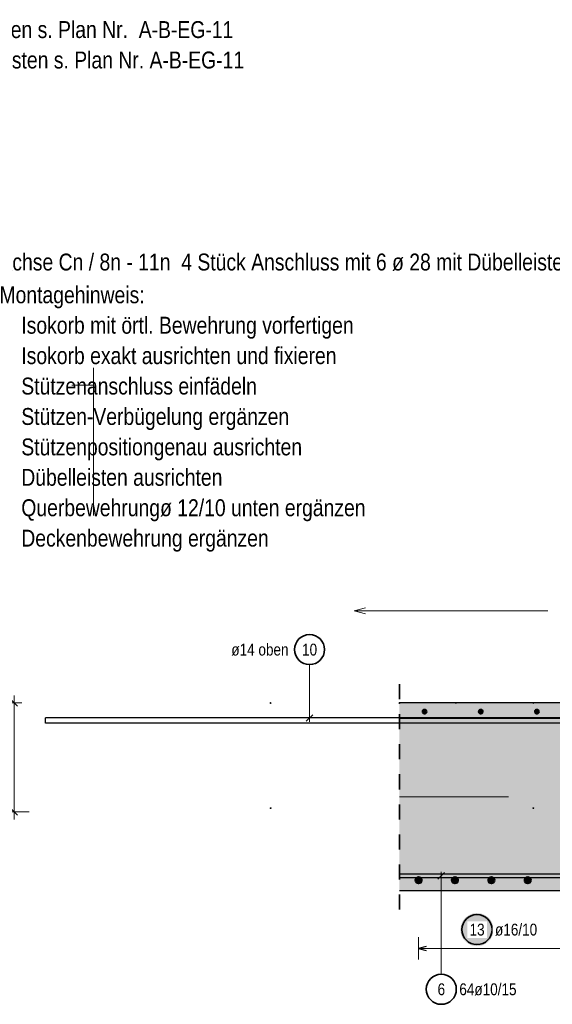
# Model space of a CAD drawing. Header units: millimetres. Extents: x -48 to 49.2, y -6.2 to 26.4.
# Tile 45 of 53: x 29.8 to 33.4, y 6.1 to 12.6. Entities that reach past the tile are written whole.
import ezdxf

# ---------------------------------------------------------------- set-up
doc = ezdxf.new("R2010")
doc.units = ezdxf.units.MM
doc.linetypes.add('HIDDEN', pattern=[0.375, 0.25, -0.125])
doc.layers.add('Mattenbewehrung', color=7, linetype='Continuous', lineweight=20)
doc.layers.add('Schraffuren', color=7, linetype='Continuous', lineweight=20)
doc.styles.add('Arial Narrow', font='ARIALN.TTF')
doc.dimstyles.new('Arch_Strakon_dimstyle', dxfattribs={"dimtxt": 8.75, "dimasz": 1, "dimexe": 1.25, "dimexo": 0.0625, "dimgap": 1, "dimtad": 0, "dimdec": 3, "dimzin": 12, "dimdsep": 46, "dimtxsty": 'Arial Narrow', "dimblk": 'Arrowhead_Tick', "dimsah": 1, "dimcen": 0, "dimse1": 1, "dimse2": 1, "dimclrd": 6, "dimclrt": 2, "dimazin": 0, "dimtfac": 1, "dimtdec": 4, "dimtmove": 0, "dimatfit": 3, "dimldrblk": 'NONE', "dimfxl": 1, "dimtvp": 1, "dimtolj": 1, "dimtzin": 0, "dimlwd": 13, "dimarcsym": 2})

# ---------------------------------------------------------------- blocks, each defined once
blk = doc.blocks.new('Arrowhead_Tick')
at = {"color": 0, "linetype": 'Continuous', "lineweight": -2}
for p, q in [((0, 10), (0, -5)), ((-1, 0), (0, 0)), ((5, 0), (0, 0))]:
    blk.add_line(p, q, dxfattribs=at)
at = {"color": 2, "linetype": 'Continuous', "lineweight": 35}
blk.add_line((2.21, 2.21), (-2.21, -2.21), dxfattribs=at)
blk = doc.blocks.new('*D19')
at = {"color": 6, "linetype": 'Continuous', "lineweight": 13}
for p, q in [((34.1743, 8.077), (34.1743, 8.087)), ((34.1743, 8.022), (34.1743, 8.067)), ((34.1743, 8.012), (34.1743, 8.002))]:
    blk.add_line(p, q, dxfattribs=at)
at = {"layer": 'Defpoints', "color": 0}
for p in [(32.3699, 8.067), (34.1743, 8.067), (34.4121, 8.022)]:
    blk.add_point(p, dxfattribs=at)
at = {"color": 6, "lineweight": 13, "xscale": 0.01, "yscale": 0.01, "zscale": 0.01}
for p, rotation in [((34.1743, 8.022), 90), ((34.1743, 8.067), 270)]:
    blk.add_blockref('Arrowhead_Tick', p, dxfattribs=dict(at, rotation=rotation))
at = {"color": 2, "lineweight": 18, "insert": (34.1493, 8.1498), "char_height": 0.07875, "attachment_point": 5, "rotation": 90, "style": 'Arial Narrow'}
blk.add_mtext('\\A1;1{\\A1;\\H.6x;\\S8;}', dxfattribs=at)
blk = doc.blocks.new('_None')
blk = doc.blocks.new('*D36')
at = {"layer": 'Defpoints', "color": 0}
for p in [(29.2001, 8.067), (29.8047, 8.067), (29.2001, 7.342)]:
    blk.add_point(p, dxfattribs=at)
at = {"layer": 'Schraffuren', "color": 6, "linetype": 'Continuous', "lineweight": 13}
blk.add_line((29.8047, 7.352), (29.8047, 8.057), dxfattribs=at)
at = {"layer": 'Schraffuren', "color": 6, "lineweight": 13, "xscale": 0.01, "yscale": 0.01, "zscale": 0.01}
for p, rotation in [((29.8047, 8.067), 90), ((29.8047, 7.342), 270)]:
    blk.add_blockref('Arrowhead_Tick', p, dxfattribs=dict(at, rotation=rotation))
at = {"layer": 'Schraffuren', "color": 2, "lineweight": 18, "insert": (29.7395, 7.7045), "char_height": 0.07875, "attachment_point": 5, "rotation": 90, "style": 'Arial Narrow', "bg_fill": 3, "box_fill_scale": 1.1, "bg_fill_color": 256, "bg_fill_true_color": 13158600, "bg_fill_transparency": 0}
blk.add_mtext('\\A1;29', dxfattribs=at)

msp = doc.modelspace()

# ---------------------------------------------------------------- hatches: boundary and pattern name
at = {"lineweight": 25, "true_color": 0xffffff}
msp.add_hatch(color=7, dxfattribs=at).paths.add_polyline_path([(32.996669, 6.558216), (32.996602, 6.562055), (32.996401, 6.565889), (32.996066, 6.569714), (32.995598, 6.573525), (32.994997, 6.577317), (32.994265, 6.581086), (32.993401, 6.584827), (32.992407, 6.588536), (32.991285, 6.592208), (32.990035, 6.595838), (32.988659, 6.599423), (32.987159, 6.602957), (32.985536, 6.606437), (32.983793, 6.609858), (32.981931, 6.613216), (32.979954, 6.616507), (32.977863, 6.619727), (32.975661, 6.622872), (32.97335, 6.625939), (32.970934, 6.628923), (32.968415, 6.63182), (32.965796, 6.634628), (32.963081, 6.637343), (32.960273, 6.639962), (32.957375, 6.642481), (32.954391, 6.644897), (32.951325, 6.647208), (32.94818, 6.64941), (32.94496, 6.651501), (32.941669, 6.653479), (32.938311, 6.65534), (32.934889, 6.657083), (32.93141, 6.658706), (32.927875, 6.660206), (32.924291, 6.661582), (32.920661, 6.662832), (32.916989, 6.663955), (32.91328, 6.664948), (32.909539, 6.665812), (32.90577, 6.666545), (32.901978, 6.667145), (32.898167, 6.667613), (32.894342, 6.667948), (32.890508, 6.668149), (32.886669, 6.668216), (32.88283, 6.668149), (32.878995, 6.667948), (32.875171, 6.667613), (32.87136, 6.667145), (32.867567, 6.666545), (32.863798, 6.665812), (32.860057, 6.664948), (32.856349, 6.663955), (32.852677, 6.662832), (32.849046, 6.661582), (32.845462, 6.660206), (32.841928, 6.658706), (32.838448, 6.657083), (32.835027, 6.65534), (32.831669, 6.653479), (32.828378, 6.651501), (32.825157, 6.64941), (32.822012, 6.647208), (32.818946, 6.644897), (32.815962, 6.642481), (32.813064, 6.639962), (32.810256, 6.637343), (32.807541, 6.634628), (32.804923, 6.63182), (32.802404, 6.628923), (32.799987, 6.625939), (32.797677, 6.622872), (32.795475, 6.619727), (32.793383, 6.616507), (32.791406, 6.613216), (32.789544, 6.609858), (32.787801, 6.606437), (32.786179, 6.602957), (32.784678, 6.599423), (32.783302, 6.595838), (32.782052, 6.592208), (32.78093, 6.588536), (32.779936, 6.584827), (32.779072, 6.581086), (32.77834, 6.577317), (32.777739, 6.573525), (32.777271, 6.569714), (32.776937, 6.565889), (32.776736, 6.562055), (32.776669, 6.558216), (32.776736, 6.554377), (32.776937, 6.550543), (32.777271, 6.546718), (32.777739, 6.542907), (32.77834, 6.539115), (32.779072, 6.535346), (32.779936, 6.531604), (32.78093, 6.527896), (32.782052, 6.524224), (32.783302, 6.520594), (32.784678, 6.517009), (32.786179, 6.513475), (32.787801, 6.509995), (32.789544, 6.506574), (32.791406, 6.503216), (32.793383, 6.499925), (32.795475, 6.496705), (32.797677, 6.493559), (32.799987, 6.490493), (32.802404, 6.487509), (32.804923, 6.484611), (32.807541, 6.481803), (32.810256, 6.479088), (32.813064, 6.47647), (32.815962, 6.473951), (32.818946, 6.471535), (32.822012, 6.469224), (32.825157, 6.467022), (32.828378, 6.464931), (32.831669, 6.462953), (32.835027, 6.461092), (32.838448, 6.459349), (32.841928, 6.457726), (32.845462, 6.456226), (32.849046, 6.45485), (32.852677, 6.4536), (32.856349, 6.452477), (32.860057, 6.451483), (32.863798, 6.45062), (32.867567, 6.449887), (32.87136, 6.449286), (32.875171, 6.448818), (32.878995, 6.448484), (32.88283, 6.448283), (32.886669, 6.448216), (32.890508, 6.448283), (32.894342, 6.448484), (32.898167, 6.448818), (32.901978, 6.449286), (32.90577, 6.449887), (32.909539, 6.45062), (32.91328, 6.451483), (32.916989, 6.452477), (32.920661, 6.4536), (32.924291, 6.45485), (32.927875, 6.456226), (32.93141, 6.457726), (32.934889, 6.459349), (32.938311, 6.461092), (32.941669, 6.462953), (32.94496, 6.464931), (32.94818, 6.467022), (32.951325, 6.469224), (32.954391, 6.471535), (32.957375, 6.473951), (32.960273, 6.47647), (32.963081, 6.479088), (32.965796, 6.481803), (32.968415, 6.484611), (32.970934, 6.487509), (32.97335, 6.490493), (32.975661, 6.493559), (32.977863, 6.496705), (32.979954, 6.499925), (32.981931, 6.503216), (32.983793, 6.506574), (32.985536, 6.509995), (32.987159, 6.513475), (32.988659, 6.517009), (32.990035, 6.520594), (32.991285, 6.524224), (32.992407, 6.527896), (32.993401, 6.531604), (32.994265, 6.535346), (32.994997, 6.539115), (32.995598, 6.542907), (32.996066, 6.546718), (32.996401, 6.550543)])
at = {"layer": 'Schraffuren', "lineweight": 35, "true_color": 0xd7ffd7}
msp.add_hatch(color=254, dxfattribs=at).paths.add_polyline_path([(34.637122, 6.817008), (34.637126, 8.06699), (32.369883, 8.067008), (32.369883, 6.817008), (33.637122, 6.817008), (33.637122, 6.882008), (33.994622, 6.882008), (33.994622, 7.877008), (33.637122, 7.877008), (33.637122, 7.942008), (34.387122, 7.942008), (34.387122, 7.877008), (34.029622, 7.877008), (34.029622, 6.882008), (34.387122, 6.882008), (34.387122, 6.817008)])

# ---------------------------------------------------------------- linework, layer by layer
at = {"color": 9, "linetype": 'Continuous', "lineweight": 0}
for p, q in [((30.332929, 10.2977), (30.332929, 9.31493)), ((30.187405, 10.181977), (30.332929, 10.181977))]:
    msp.add_line(p, q, dxfattribs=at)
at = {"color": 2, "linetype": 'HIDDEN', "lineweight": 35, "ltscale": 0.25}
msp.add_line((32.369883, 6.692008), (32.369883, 8.192008), dxfattribs=at)
at = {"color": 9, "linetype": 'Continuous', "lineweight": 0, "ltscale": 0.4}
for p, q in [((32.369883, 7.967008), (34.537122, 7.967008)), ((32.369883, 7.964508), (37.037127, 7.964508)), ((32.369883, 7.442859), (33.097131, 7.442859))]:
    msp.add_line(p, q, dxfattribs=at)
at = {"color": 5, "linetype": 'Continuous', "lineweight": 18, "ltscale": 0.4}
for p, q in [((32.49779, 6.508216), (32.49779, 6.358216)), ((33.467122, 6.433216), (32.49779, 6.433216))]:
    msp.add_line(p, q, dxfattribs=at)
at = {"color": 3, "linetype": 'Continuous', "lineweight": 25, "ltscale": 0.4}
for p, q in [((32.54779, 6.446613), (32.49779, 6.433216)), ((32.49779, 6.433216), (32.54779, 6.419818))]:
    msp.add_line(p, q, dxfattribs=at)
at = {"color": 9, "linetype": 'Continuous', "lineweight": 0}
for centre in [(31.512131, 8.067008), (32.369883, 8.067008), (32.747141, 8.067008), (33.262131, 8.06699), (31.512131, 7.367008), (33.262131, 7.36699)]:
    msp.add_circle(centre, 0.002775, dxfattribs=at)
at = {"color": 4, "linetype": 'Continuous', "lineweight": 50, "ltscale": 0.4}
for centre, radius in [((32.49779, 6.887008), 0.02), ((32.49779, 6.887008), 0.02), ((32.49779, 6.887008), 0.018), ((32.49779, 6.887008), 0.014), ((32.49779, 6.887008), 0.01), ((32.49779, 6.887008), 0.006), ((32.49779, 6.887008), 0.002), ((32.740123, 6.887008), 0.02), ((32.740123, 6.887008), 0.02), ((32.740123, 6.887008), 0.018), ((32.740123, 6.887008), 0.014), ((32.740123, 6.887008), 0.01), ((32.740123, 6.887008), 0.006), ((32.740123, 6.887008), 0.002), ((32.982456, 6.887008), 0.02), ((32.982456, 6.887008), 0.02), ((32.982456, 6.887008), 0.018), ((32.982456, 6.887008), 0.014), ((32.982456, 6.887008), 0.01), ((32.982456, 6.887008), 0.006), ((32.982456, 6.887008), 0.002), ((33.224789, 6.887008), 0.02), ((33.224789, 6.887008), 0.02), ((33.224789, 6.887008), 0.018), ((33.224789, 6.887008), 0.014), ((33.224789, 6.887008), 0.01), ((33.224789, 6.887008), 0.006), ((33.224789, 6.887008), 0.002)]:
    msp.add_circle(centre, radius, dxfattribs=at)
at = {"color": 2, "linetype": 'Continuous', "lineweight": 35, "ltscale": 0.4}
msp.add_circle((32.886669, 6.558216), 0.1, dxfattribs=at)
at = {"layer": 'Mattenbewehrung', "color": 3, "linetype": 'Continuous', "lineweight": 25}
for p, q in [((34.637126, 8.06699), (32.369883, 8.06699)), ((33.637122, 6.817008), (32.369883, 6.817008))]:
    msp.add_line(p, q, dxfattribs=at)
at = {"layer": 'Schraffuren', "color": 5, "linetype": 'Continuous', "lineweight": 18}
for p, q in [((32.068731, 8.680599), (32.143731, 8.700695)), ((33.359519, 8.680599), (32.068731, 8.680599)), ((32.143731, 8.660503), (32.068731, 8.680599))]:
    msp.add_line(p, q, dxfattribs=at)
at = {"layer": 'Schraffuren', "color": 5, "linetype": 'Continuous', "lineweight": 18, "ltscale": 0.4}
for p, q in [((31.77132, 8.322393), (31.77132, 7.942008)), ((32.648958, 6.260903), (32.648958, 6.942008))]:
    msp.add_line(p, q, dxfattribs=at)
at = {"layer": 'Schraffuren', "color": 3, "linetype": 'Continuous', "lineweight": 25, "ltscale": 0.4}
for p, q in [((37.012131, 7.967008), (30.012131, 7.967008)), ((30.012131, 7.932008), (30.012131, 7.967008)), ((37.012131, 7.932008), (30.012131, 7.932008)), ((31.749223, 7.944911), (31.793417, 7.989105)), ((32.369883, 6.929508), (33.837122, 6.929508)), ((32.369883, 6.929508), (32.369883, 6.904508)), ((32.369883, 6.904508), (33.837122, 6.904508)), ((32.671055, 6.939105), (32.626861, 6.894911))]:
    msp.add_line(p, q, dxfattribs=at)
at = {"layer": 'Schraffuren', "color": 2, "linetype": 'Continuous', "lineweight": 35, "ltscale": 0.4}
for centre in [(31.77132, 8.422393), (32.648958, 6.160903)]:
    msp.add_circle(centre, 0.1, dxfattribs=at)
at = {"layer": 'Schraffuren', "color": 4, "linetype": 'Continuous', "lineweight": 50, "ltscale": 0.4}
for centre, radius in [((32.537781, 8.009508), 0.0125), ((32.537781, 8.009508), 0.0125), ((32.537781, 8.009508), 0.01125), ((32.537781, 8.009508), 0.00875), ((32.537781, 8.009508), 0.00625), ((32.537781, 8.009508), 0.00375), ((32.537781, 8.009508), 0.00125), ((32.911684, 8.009508), 0.0125), ((32.911684, 8.009508), 0.0125), ((32.911684, 8.009508), 0.01125), ((32.911684, 8.009508), 0.00875), ((32.911684, 8.009508), 0.00625), ((32.911684, 8.009508), 0.00375), ((32.911684, 8.009508), 0.00125), ((33.285588, 8.009508), 0.0125), ((33.285588, 8.009508), 0.0125), ((33.285588, 8.009508), 0.01125), ((33.285588, 8.009508), 0.00875), ((33.285588, 8.009508), 0.00625), ((33.285588, 8.009508), 0.00375), ((33.285588, 8.009508), 0.00125)]:
    msp.add_circle(centre, radius, dxfattribs=at)

# ---------------------------------------------------------------- texts
at = {"color": 4, "lineweight": 50, "style": 'Arial Narrow'}
for s, p in [('Achse Cn / 4n - 7 n  4 Stück Anschluss mit 6 ø 20 mit Dübelleisten s. Plan Nr.  A-B-EG-11', (26.135384, 12.493738)), ('Achse 3n / Dn          1 Stück Anschluss mit 6 ø 20 ohne Dübelleisten s. Plan Nr. A-B-EG-11', (26.135384, 12.291238)), ('Achse Cn / 8n - 11n  4 Stück Anschluss mit 6 ø 28 mit Dübelleisten', (29.706372, 10.946335)), ('Montagehinweis:', (29.706372, 10.728072)), ('Isokorb mit örtl. Bewehrung vorfertigen', (29.851896, 10.525572)), ('Isokorb exakt ausrichten und fixieren', (29.851896, 10.323072)), ('Stützenanschluss einfädeln', (29.851896, 10.120572)), ('Stützen-Verbügelung ergänzen', (29.851896, 9.918072)), ('Stützenpositiongenau ausrichten', (29.851896, 9.715572)), ('Dübelleisten ausrichten', (29.851896, 9.513072)), ('Querbewehrungø 12/10 unten ergänzen', (29.851896, 9.310572)), ('Deckenbewehrung ergänzen', (29.851896, 9.108072))]:
    msp.add_text(s, height=0.1125, dxfattribs=at).set_placement(p)
at = {"layer": 'Schraffuren', "color": 2, "lineweight": 35, "char_height": 0.07875, "attachment_point": 1, "line_spacing_factor": 0.9, "style": 'Arial Narrow'}
for s, insert in [('ø14 oben', (31.250482, 8.461768)), ('10', (31.721707, 8.461768)), ('6', (32.624152, 6.200278)), ('64ø10/15', (32.768958, 6.200278))]:
    msp.add_mtext(s, dxfattribs=dict(at, insert=insert))

# ---------------------------------------------------------------- dimensions: what is measured, and where the dimension line sits
at = {"lineweight": 18}
dim = msp.add_linear_dim(base=(34.174255, 8.06699), p1=(34.412134, 8.02199), p2=(32.369883, 8.06699), angle=90, text='1{\\A1;\\H.6x;\\S8;}', dimstyle='Arch_Strakon_dimstyle', override={"dimscale": 0.01, "dimtxt": 7.875, "dimasz": 1, "dimgap": 2.5, "dimtad": 1, "dimjust": 4, "dimtih": 0, "dimtoh": 0, "dimdec": 3, "dimdsep": 46, "dimtxsty": 'Arial Narrow', "dimclrd": 6, "dimclrt": 2, "dimtix": 0, "dimtofl": 255, "dimtmove": 2, "dimatfit": 2, "dimfxl": 0, "dimfxlon": 0, "dimtvp": 31.746032, "dimlwd": 13}, dxfattribs=at)
dim.commit()
dim.dimension.update_dxf_attribs({"geometry": '*D19', "text_midpoint": (34.149255, 8.149776), "dimtype": 160})
at = {"layer": 'Schraffuren', "lineweight": 18}
dim = msp.add_linear_dim(base=(29.804711, 8.06699), p1=(29.200086, 7.342008), p2=(29.200086, 8.06699), angle=90, text='29', dimstyle='Arch_Strakon_dimstyle', override={"dimscale": 0.01, "dimtxt": 7.875, "dimasz": 1, "dimgap": 2.5, "dimtad": 1, "dimjust": 0, "dimtih": 0, "dimtoh": 0, "dimdec": 3, "dimdsep": 46, "dimtxsty": 'Arial Narrow', "dimclrd": 6, "dimclrt": 2, "dimtix": 1, "dimtofl": 255, "dimtmove": 0, "dimatfit": 2, "dimfxl": 0, "dimfxlon": 0, "dimtvp": 31.746032, "dimtfill": 1, "dimtfillclr": 7, "dimlwd": 13}, dxfattribs=at)
dim.commit()
dim.dimension.update_dxf_attribs({"geometry": '*D36', "text_midpoint": (29.804711, 7.704499), "dimtype": 160})

# ---------------------------------------------------------------- next in the draw order: texts
at = {"color": 2, "lineweight": 35, "char_height": 0.07875, "attachment_point": 1, "line_spacing_factor": 0.9, "style": 'Arial Narrow', "bg_fill": 3, "box_fill_scale": 1.2, "bg_fill_color": 256, "bg_fill_true_color": 13158600, "bg_fill_transparency": 0}
for s, insert in [('13', (32.837056, 6.597591)), ('ø16/10', (33.006669, 6.597591))]:
    msp.add_mtext(s, dxfattribs=dict(at, insert=insert))

doc.saveas('drawing.dxf')
